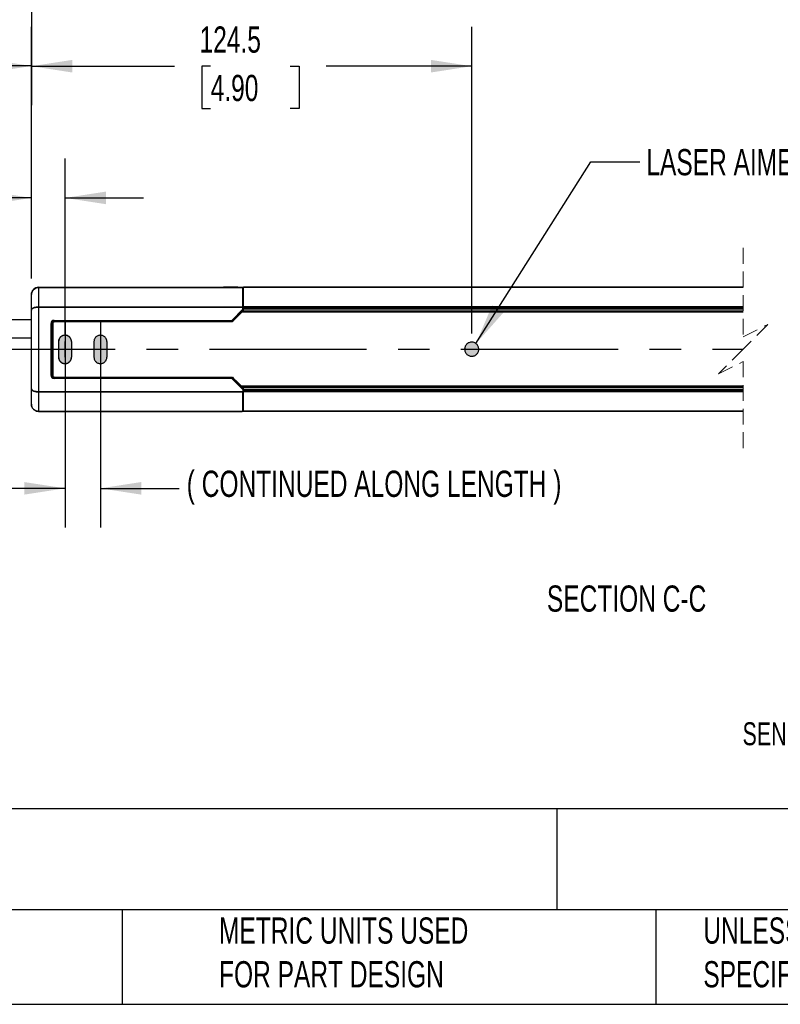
# Model space of a CAD drawing. Header units: millimetres. Extents: x 22 to 1078, y 22 to 733.
# Tile 3 of 9: x 393 to 608, y 22 to 301. Entities that reach past the tile are written whole.
import ezdxf

# ---------------------------------------------------------------- set-up
doc = ezdxf.new("R2010")
doc.units = ezdxf.units.MM
doc.header["$LTSCALE"] = 3.5
doc.header["$PDSIZE"] = -1
doc.linetypes.add('CENTERX2', pattern=[20.32, 12.7, -2.54, 2.54, -2.54])
doc.linetypes.add('HIDDEN', pattern=[1.905, 1.27, -0.635])
doc.layers.add('CENTER', color=40, linetype='CENTERX2')
doc.layers.add('DIMENSIONS', color=140, linetype='Continuous', lineweight=25)
doc.layers.add('TEXT', color=140, linetype='Continuous', lineweight=25)
doc.styles.add('SLDTEXTSTYLE0', font='TXT', dxfattribs={"width": 0.7})
doc.dimstyles.new('SLDDIMSTYLE0', dxfattribs={"dimtxt": 7.553027, "dimasz": 11.557, "dimexe": 0, "dimexo": 0.0625, "dimgap": 1.888257, "dimtad": 0, "dimtih": 1, "dimtoh": 1, "dimrnd": 1e-09, "dimzin": 12, "dimdsep": 46, "dimtxsty": 'SLDTEXTSTYLE0', "dimsah": 1, "dimcen": 0.09, "dimadec": 0, "dimazin": 3, "dimtfac": 1, "dimtofl": 0, "dimtmove": 0, "dimatfit": 3, "dimfxl": 0, "dimfrac": 2, "dimtolj": 1, "dimtzin": 12, "dimarcsym": 0})
doc.dimstyles.new('SLDDIMSTYLE1', dxfattribs={"dimtxt": 7.553027, "dimasz": 11.557, "dimexe": 0, "dimexo": 0.0625, "dimgap": 1.888257, "dimtad": 0, "dimtih": 1, "dimtoh": 1, "dimrnd": 1e-09, "dimzin": 4, "dimdsep": 46, "dimtxsty": 'SLDTEXTSTYLE0', "dimsah": 1, "dimcen": 0.09, "dimadec": 0, "dimazin": 1, "dimtfac": 1, "dimtmove": 0, "dimatfit": 0, "dimfxl": 0, "dimfrac": 2, "dimtolj": 1, "dimtzin": 12, "dimarcsym": 0})
doc.dimstyles.new('SLDDIMSTYLE2', dxfattribs={"dimtxt": 0.18, "dimasz": 11.557, "dimexe": 0, "dimexo": 0.0625, "dimgap": 0, "dimtad": 0, "dimtih": 1, "dimtoh": 1, "dimdec": 0, "dimrnd": 1e-09, "dimzin": 0, "dimdsep": 46, "dimtxsty": 'Standard', "dimsah": 1, "dimcen": 0.09, "dimadec": 0, "dimazin": 0, "dimtfac": 11.557, "dimtdec": 0, "dimtofl": 0, "dimtmove": 0, "dimatfit": 3, "dimfxl": 0, "dimfrac": 2, "dimtolj": 1, "dimtzin": 0, "dimarcsym": 0})
doc.dimstyles.new('SLDDIMSTYLE3', dxfattribs={"dimtxt": 7.553027, "dimasz": 11.557, "dimexe": 0, "dimexo": 0.0625, "dimgap": 1.888257, "dimtad": 0, "dimtih": 1, "dimtoh": 1, "dimrnd": 1e-09, "dimzin": 12, "dimdsep": 46, "dimtxsty": 'SLDTEXTSTYLE0', "dimsah": 1, "dimcen": 0.09, "dimadec": 0, "dimazin": 3, "dimtfac": 1, "dimtmove": 0, "dimatfit": 0, "dimfxl": 0, "dimfrac": 2, "dimtolj": 1, "dimtzin": 12, "dimarcsym": 0})

# ---------------------------------------------------------------- blocks, each defined once
blk = doc.blocks.new('_D_4')
at = {"layer": 'DIMENSIONS'}
for p, q in [((396.63, 337.63), (396.63, 276.36)), ((281.24, 324.94), (281.24, 276.36)), ((357.29, 292.41), (354.82, 287.47)), ((362.23, 282.53), (357.29, 292.41)), ((281.24, 287.47), (305.5, 287.47)), ((354.82, 287.47), (340.3, 287.47)), ((364.7, 287.47), (362.23, 282.53)), ((396.63, 287.47), (364.7, 287.47))]:
    blk.add_line(p, q, dxfattribs=at)
for points in [[(281.24, 287.47), (292.8, 285.69), (292.8, 289.25)], [(396.63, 287.47), (385.08, 289.25), (385.08, 285.69)]]:
    blk.add_solid(points, dxfattribs=at)
at = {"layer": 'DIMENSIONS', "char_height": 7.408, "attachment_point": 1, "style": 'SLDTEXTSTYLE0'}
for s, insert in [('229.0', (308.54, 297.02)), ('[9.00]', (307.19, 285.01))]:
    blk.add_mtext(s, dxfattribs=dict(at, insert=insert))
blk = doc.blocks.new('SW_BROKEN_VIEW_1')
at = {"color": 0, "linetype": 'CENTERX2'}
for p, q in [((0, 0), (0, -15.93)), ((10, 0.04), (10, -15.97)), ((-30.28, -7.89), (191.76, -7.89)), ((-1.82, -5.76), (-1.82, -10.15)), ((-0.03, -5.76), (-0.03, -10.15)), ((0, -5.76), (0, -10.15)), ((1.82, -5.76), (1.82, -10.15)), ((10, -5.76), (10, -10.15))]:
    blk.add_line(p, q, dxfattribs=at)
at = {"color": 0}
for p, q in [((-1.82, -5.38), (-1.85, -5.57)), ((-1.77, -5.2), (-1.82, -5.38)), ((-1.7, -5.02), (-1.77, -5.2)), ((-1.61, -4.85), (-1.7, -5.02)), ((-1.51, -4.69), (-1.61, -4.85)), ((-1.39, -4.54), (-1.51, -4.69)), ((-1.25, -4.41), (-1.39, -4.54)), ((-1.1, -4.29), (-1.25, -4.41)), ((-0.94, -4.18), (-1.1, -4.29)), ((-0.77, -4.1), (-0.94, -4.18)), ((-0.6, -4.03), (-0.77, -4.1)), ((-0.41, -3.98), (-0.6, -4.03)), ((-0.22, -3.95), (-0.41, -3.98)), ((-0.03, -3.94), (-0.22, -3.95)), ((0.16, -3.95), (-0.03, -3.94)), ((0.35, -3.98), (0.16, -3.95)), ((0.53, -4.03), (0.35, -3.98)), ((0.71, -4.1), (0.53, -4.03)), ((0.88, -4.18), (0.71, -4.1)), ((1.04, -4.29), (0.88, -4.18)), ((1.19, -4.41), (1.04, -4.29)), ((1.32, -4.54), (1.19, -4.41)), ((1.44, -4.69), (1.32, -4.54)), ((1.55, -4.85), (1.44, -4.69)), ((1.63, -5.02), (1.55, -4.85)), ((1.7, -5.2), (1.63, -5.02)), ((1.75, -5.38), (1.7, -5.2)), ((1.78, -5.57), (1.75, -5.38)), ((8.22, -5.38), (8.19, -5.57)), ((8.27, -5.2), (8.22, -5.38)), ((8.33, -5.02), (8.27, -5.2)), ((8.42, -4.85), (8.33, -5.02)), ((8.53, -4.69), (8.42, -4.85)), ((8.65, -4.54), (8.53, -4.69)), ((8.78, -4.41), (8.65, -4.54)), ((8.93, -4.29), (8.78, -4.41)), ((9.09, -4.18), (8.93, -4.29)), ((9.26, -4.1), (9.09, -4.18)), ((9.44, -4.03), (9.26, -4.1)), ((9.62, -3.98), (9.44, -4.03)), ((9.81, -3.95), (9.62, -3.98)), ((10, -3.94), (9.81, -3.95)), ((10.19, -3.95), (10, -3.94)), ((10.38, -3.98), (10.19, -3.95)), ((10.56, -4.03), (10.38, -3.98)), ((10.74, -4.1), (10.56, -4.03)), ((10.91, -4.18), (10.74, -4.1)), ((11.07, -4.29), (10.91, -4.18)), ((11.22, -4.41), (11.07, -4.29)), ((11.35, -4.54), (11.22, -4.41)), ((11.47, -4.69), (11.35, -4.54)), ((11.58, -4.85), (11.47, -4.69)), ((11.67, -5.02), (11.58, -4.85)), ((11.73, -5.2), (11.67, -5.02)), ((11.78, -5.38), (11.73, -5.2)), ((11.81, -5.57), (11.78, -5.38)), ((-1.85, -5.57), (-1.86, -5.76)), ((-1.86, -5.76), (-1.86, -10.15)), ((1.79, -5.76), (1.78, -5.57)), ((1.79, -5.76), (1.79, -10.15)), ((8.19, -5.57), (8.18, -5.76)), ((8.18, -5.76), (8.18, -10.15)), ((11.82, -5.76), (11.81, -5.57)), ((11.82, -5.76), (11.82, -10.15)), ((113.01, -7.64), (113, -7.85)), ((113, -7.85), (113.01, -8.06)), ((113.05, -7.44), (113.01, -7.64)), ((113.01, -8.06), (113.04, -8.27)), ((113.04, -8.27), (113.09, -8.47)), ((113.11, -7.24), (113.05, -7.44)), ((113.19, -7.04), (113.11, -7.24)), ((113.29, -6.86), (113.19, -7.04)), ((113.4, -6.68), (113.29, -6.86)), ((113.54, -6.52), (113.4, -6.68)), ((113.69, -6.38), (113.54, -6.52)), ((113.85, -6.25), (113.69, -6.38)), ((114.03, -6.14), (113.85, -6.25)), ((114.22, -6.05), (114.03, -6.14)), ((114.42, -5.98), (114.22, -6.05)), ((114.62, -5.92), (114.42, -5.98)), ((114.83, -5.9), (114.62, -5.92)), ((115.03, -5.89), (114.83, -5.9)), ((115.24, -5.9), (115.03, -5.89)), ((115.45, -5.94), (115.24, -5.9)), ((115.65, -6), (115.45, -5.94)), ((115.85, -6.08), (115.65, -6)), ((116.03, -6.17), (115.85, -6.08)), ((116.2, -6.29), (116.03, -6.17)), ((116.36, -6.43), (116.2, -6.29)), ((116.51, -6.58), (116.36, -6.43)), ((116.64, -6.74), (116.51, -6.58)), ((116.75, -6.92), (116.64, -6.74)), ((116.84, -7.11), (116.75, -6.92)), ((116.91, -7.3), (116.84, -7.11)), ((116.89, -8.54), (116.95, -8.34)), ((116.96, -7.51), (116.91, -7.3)), ((116.95, -8.34), (116.99, -8.13)), ((116.99, -7.71), (116.96, -7.51)), ((117, -7.92), (116.99, -7.71)), ((116.99, -8.13), (117, -7.92)), ((-1.86, -10.15), (-1.85, -10.34)), ((-1.85, -10.34), (-1.82, -10.53)), ((-1.82, -10.53), (-1.77, -10.71)), ((-1.77, -10.71), (-1.7, -10.89)), ((-1.7, -10.89), (-1.61, -11.06)), ((-1.61, -11.06), (-1.51, -11.22)), ((1.44, -11.22), (1.55, -11.06)), ((1.55, -11.06), (1.63, -10.89)), ((1.63, -10.89), (1.7, -10.71)), ((1.7, -10.71), (1.75, -10.53)), ((1.75, -10.53), (1.78, -10.34)), ((1.78, -10.34), (1.79, -10.15)), ((8.18, -10.15), (8.19, -10.34)), ((8.19, -10.34), (8.22, -10.53)), ((8.22, -10.53), (8.27, -10.71)), ((8.27, -10.71), (8.33, -10.89)), ((8.33, -10.89), (8.42, -11.06)), ((8.42, -11.06), (8.53, -11.22)), ((11.47, -11.22), (11.58, -11.06)), ((11.58, -11.06), (11.67, -10.89)), ((11.67, -10.89), (11.73, -10.71)), ((11.73, -10.71), (11.78, -10.53)), ((11.78, -10.53), (11.81, -10.34)), ((11.81, -10.34), (11.82, -10.15)), ((113.09, -8.47), (113.16, -8.67)), ((113.16, -8.67), (113.25, -8.86)), ((113.25, -8.86), (113.36, -9.03)), ((113.36, -9.03), (113.49, -9.2)), ((113.49, -9.2), (113.64, -9.35)), ((113.64, -9.35), (113.8, -9.49)), ((113.8, -9.49), (113.97, -9.6)), ((113.97, -9.6), (114.15, -9.7)), ((114.15, -9.7), (114.35, -9.78)), ((114.35, -9.78), (114.55, -9.84)), ((114.55, -9.84), (114.76, -9.87)), ((114.76, -9.87), (114.97, -9.89)), ((114.97, -9.89), (115.17, -9.88)), ((115.17, -9.88), (115.38, -9.85)), ((115.38, -9.85), (115.58, -9.8)), ((115.58, -9.8), (115.78, -9.73)), ((115.78, -9.73), (115.97, -9.64)), ((115.97, -9.64), (116.15, -9.53)), ((116.15, -9.53), (116.31, -9.4)), ((116.31, -9.4), (116.46, -9.25)), ((116.46, -9.25), (116.6, -9.09)), ((116.6, -9.09), (116.71, -8.92)), ((116.71, -8.92), (116.81, -8.73)), ((116.81, -8.73), (116.89, -8.54)), ((-1.51, -11.22), (-1.39, -11.37)), ((-1.39, -11.37), (-1.25, -11.51)), ((-1.25, -11.51), (-1.1, -11.63)), ((-1.1, -11.63), (-0.94, -11.73)), ((-0.94, -11.73), (-0.77, -11.82)), ((-0.77, -11.82), (-0.6, -11.88)), ((-0.6, -11.88), (-0.41, -11.93)), ((-0.41, -11.93), (-0.22, -11.96)), ((-0.22, -11.96), (-0.03, -11.97)), ((-0.03, -11.97), (0.16, -11.96)), ((0.16, -11.96), (0.35, -11.93)), ((0.35, -11.93), (0.53, -11.88)), ((0.53, -11.88), (0.71, -11.82)), ((0.71, -11.82), (0.88, -11.73)), ((0.88, -11.73), (1.04, -11.63)), ((1.04, -11.63), (1.19, -11.51)), ((1.19, -11.51), (1.32, -11.37)), ((1.32, -11.37), (1.44, -11.22)), ((8.53, -11.22), (8.65, -11.37)), ((8.65, -11.37), (8.78, -11.51)), ((8.78, -11.51), (8.93, -11.63)), ((8.93, -11.63), (9.09, -11.73)), ((9.09, -11.73), (9.26, -11.82)), ((9.26, -11.82), (9.44, -11.88)), ((9.44, -11.88), (9.62, -11.93)), ((9.62, -11.93), (9.81, -11.96)), ((9.81, -11.96), (10, -11.97)), ((10, -11.97), (10.19, -11.96)), ((10.19, -11.96), (10.38, -11.93)), ((10.38, -11.93), (10.56, -11.88)), ((10.56, -11.88), (10.74, -11.82)), ((10.74, -11.82), (10.91, -11.73)), ((10.91, -11.73), (11.07, -11.63)), ((11.07, -11.63), (11.22, -11.51)), ((11.22, -11.51), (11.35, -11.37)), ((11.35, -11.37), (11.47, -11.22))]:
    blk.add_line(p, q, dxfattribs=at)
for points, knots in [([(1.82, -5.76), (1.81, -5.57), (1.78, -5.38), (1.73, -5.2), (1.67, -5.02), (1.58, -4.85), (1.47, -4.69), (1.35, -4.54), (1.22, -4.41), (1.07, -4.29), (0.91, -4.18), (0.74, -4.1), (0.56, -4.03), (0.38, -3.98), (0.19, -3.95), (0, -3.94), (-0.19, -3.95), (-0.38, -3.98), (-0.56, -4.03), (-0.74, -4.1), (-0.91, -4.18), (-1.07, -4.29), (-1.22, -4.41), (-1.35, -4.54), (-1.47, -4.69), (-1.58, -4.85), (-1.67, -5.02), (-1.73, -5.2), (-1.78, -5.38), (-1.81, -5.57), (-1.82, -5.76), (-1.82, -5.7), (-1.82, -5.76)], [0, 0, 0, 0, 0.033333, 0.066666, 0.1, 0.133332, 0.166667, 0.2, 0.233333, 0.266665, 0.3, 0.333332, 0.366667, 0.399999, 0.433331, 0.466667, 0.500002, 0.533332, 0.566668, 0.6, 0.633332, 0.666668, 0.699999, 0.733334, 0.766666, 0.799999, 0.833333, 0.866667, 0.9, 0.933333, 0.966667, 1, 1, 1, 1]), ([(-1.82, -10.15), (-1.81, -10.34), (-1.78, -10.53), (-1.73, -10.71), (-1.67, -10.89), (-1.58, -11.06), (-1.47, -11.22), (-1.35, -11.37), (-1.22, -11.51), (-1.07, -11.63), (-0.91, -11.73), (-0.74, -11.82), (-0.56, -11.88), (-0.38, -11.93), (-0.19, -11.96), (0, -11.97), (0.19, -11.96), (0.38, -11.93), (0.56, -11.88), (0.74, -11.82), (0.91, -11.73), (1.07, -11.63), (1.22, -11.51), (1.35, -11.37), (1.47, -11.22), (1.58, -11.06), (1.67, -10.89), (1.73, -10.71), (1.78, -10.53), (1.81, -10.34), (1.82, -10.15), (1.82, -10.21), (1.82, -10.15)], [0, 0, 0, 0, 0.033334, 0.066668, 0.100001, 0.133334, 0.166668, 0.200001, 0.233334, 0.266666, 0.300001, 0.333332, 0.366668, 0.4, 0.433332, 0.466668, 0.499998, 0.533333, 0.566668, 0.6, 0.633333, 0.666668, 0.699999, 0.733334, 0.766667, 0.8, 0.833333, 0.866667, 0.9, 0.933333, 0.966667, 1, 1, 1, 1])]:
    blk.add_open_spline(points, degree=3, knots=knots, dxfattribs=at)
blk = doc.blocks.new('_D_7')
at = {"layer": 'DIMENSIONS'}
for p, q in [((396.63, 227.37), (396.63, 261.29)), ((406.13, 211.8), (406.13, 261.29)), ((346.46, 257.25), (343.92, 257.25)), ((343.92, 257.25), (343.92, 245.24)), ((368.9, 257.25), (371.44, 257.25)), ((371.44, 257.25), (371.44, 245.24)), ((396.63, 250.18), (375.67, 250.18)), ((406.13, 250.18), (428.36, 250.18)), ((343.92, 245.24), (346.46, 245.24)), ((371.44, 245.24), (368.9, 245.24))]:
    blk.add_line(p, q, dxfattribs=at)
for points in [[(396.63, 250.18), (385.08, 251.96), (385.08, 248.4)], [(406.13, 250.18), (417.69, 248.4), (417.69, 251.96)]]:
    blk.add_solid(points, dxfattribs=at)
at = {"layer": 'DIMENSIONS', "char_height": 7.408, "attachment_point": 1, "style": 'SLDTEXTSTYLE0'}
for s, insert in [('9.5', (349.6, 268.49)), ('0.37', (346.46, 254.79)), ('TYP.', (346.82, 241.1))]:
    blk.add_mtext(s, dxfattribs=dict(at, insert=insert))
blk = doc.blocks.new('_D_8')
at = {"layer": 'DIMENSIONS'}
for p, q in [((406.13, 202.91), (406.13, 156.97)), ((416.13, 202.91), (416.13, 156.97)), ((346.46, 175.15), (343.92, 175.15)), ((343.92, 175.15), (343.92, 163.14)), ((368.9, 175.15), (371.44, 175.15)), ((371.44, 175.15), (371.44, 163.14)), ((406.13, 168.08), (375.67, 168.08)), ((416.13, 168.08), (438.36, 168.08)), ((343.92, 163.14), (346.46, 163.14)), ((371.44, 163.14), (368.9, 163.14))]:
    blk.add_line(p, q, dxfattribs=at)
for points in [[(406.13, 168.08), (394.58, 169.86), (394.58, 166.3)], [(416.13, 168.08), (427.69, 166.3), (427.69, 169.86)]]:
    blk.add_solid(points, dxfattribs=at)
at = {"layer": 'DIMENSIONS', "char_height": 7.408, "attachment_point": 1, "style": 'SLDTEXTSTYLE0'}
for s, insert in [('10.0', (346.46, 186.39)), ('0.39', (346.46, 172.69)), ('TYP.', (346.82, 159))]:
    blk.add_mtext(s, dxfattribs=dict(at, insert=insert))
blk = doc.blocks.new('_D_9')
at = {"layer": 'DIMENSIONS'}
for p, q in [((396.63, 227.37), (396.63, 298.52)), ((521.13, 211.87), (521.13, 298.52)), ((396.63, 287.41), (437.07, 287.41)), ((447.31, 287.41), (444.77, 287.41)), ((444.77, 287.41), (444.77, 275.41)), ((469.75, 287.41), (472.29, 287.41)), ((472.29, 287.41), (472.29, 275.41)), ((521.13, 287.41), (479.99, 287.41)), ((444.77, 275.41), (447.31, 275.41)), ((472.29, 275.41), (469.75, 275.41))]:
    blk.add_line(p, q, dxfattribs=at)
for points in [[(396.63, 287.41), (408.19, 285.63), (408.19, 289.19)], [(521.13, 287.41), (509.58, 289.19), (509.58, 285.63)]]:
    blk.add_solid(points, dxfattribs=at)
at = {"layer": 'DIMENSIONS', "char_height": 7.408, "attachment_point": 1, "style": 'SLDTEXTSTYLE0'}
for s, insert in [('124.5', (444.17, 298.65)), ('4.90', (447.31, 284.96))]:
    blk.add_mtext(s, dxfattribs=dict(at, insert=insert))

msp = doc.modelspace()

# ---------------------------------------------------------------- hatches: boundary and pattern name
at = {"linetype": 'Continuous'}
h = msp.add_hatch(color=7, dxfattribs=at)
h.paths.add_polyline_path([(523.123, 207.208), (523.131, 207.314), (523.134, 207.42), (523.131, 207.527), (523.123, 207.633), (523.109, 207.738), (523.089, 207.843), (523.064, 207.946), (523.033, 208.048), (522.997, 208.149), (522.955, 208.247), (522.909, 208.342), (522.857, 208.436), (522.801, 208.526), (522.74, 208.613), (522.674, 208.697), (522.604, 208.777), (522.529, 208.853), (522.451, 208.925), (522.369, 208.993), (522.284, 209.057), (522.195, 209.116), (522.103, 209.17), (522.009, 209.219), (521.912, 209.263), (521.813, 209.302), (521.712, 209.335), (521.609, 209.363), (521.505, 209.386), (521.4, 209.403), (521.294, 209.414), (521.187, 209.42), (521.081, 209.42), (520.975, 209.414), (520.869, 209.403), (520.764, 209.386), (520.66, 209.363), (520.557, 209.335), (520.456, 209.302), (520.357, 209.263), (520.26, 209.219), (520.165, 209.17), (520.073, 209.116), (519.985, 209.057), (519.899, 208.993), (519.817, 208.925), (519.739, 208.853), (519.665, 208.777), (519.595, 208.697), (519.529, 208.613), (519.468, 208.526), (519.411, 208.436), (519.36, 208.342), (519.313, 208.247), (519.272, 208.149), (519.235, 208.048), (519.205, 207.946), (519.179, 207.843), (519.16, 207.738), (519.146, 207.633), (519.137, 207.527), (519.134, 207.42), (519.137, 207.314), (519.146, 207.208), (519.16, 207.102), (519.179, 206.998), (519.205, 206.894), (519.235, 206.792), (519.272, 206.692), (519.313, 206.594), (519.36, 206.498), (519.411, 206.405), (519.468, 206.315), (519.529, 206.228), (519.595, 206.144), (519.665, 206.064), (519.739, 205.987), (519.817, 205.915), (519.899, 205.847), (519.985, 205.784), (520.073, 205.725), (520.165, 205.671), (520.26, 205.622), (520.357, 205.578), (520.456, 205.539), (520.557, 205.505), (520.66, 205.477), (520.764, 205.455), (520.869, 205.438), (520.975, 205.427), (521.081, 205.421), (521.187, 205.421), (521.294, 205.427), (521.4, 205.438), (521.505, 205.455), (521.609, 205.477), (521.712, 205.505), (521.813, 205.539), (521.912, 205.578), (522.009, 205.622), (522.103, 205.671), (522.195, 205.725), (522.284, 205.784), (522.369, 205.847), (522.451, 205.915), (522.529, 205.987), (522.604, 206.064), (522.674, 206.144), (522.74, 206.228), (522.801, 206.315), (522.857, 206.405), (522.909, 206.498), (522.955, 206.594), (522.997, 206.692), (523.033, 206.792), (523.064, 206.894), (523.089, 206.998), (523.109, 207.102)], flags=0)
h.paths.add_polyline_path([(417.955, 205.071), (417.957, 205.157), (417.957, 209.547), (417.955, 209.634), (417.949, 209.72), (417.939, 209.807), (417.924, 209.892), (417.906, 209.977), (417.883, 210.061), (417.857, 210.143), (417.827, 210.225), (417.792, 210.304), (417.754, 210.382), (417.713, 210.459), (417.668, 210.533), (417.619, 210.605), (417.567, 210.674), (417.512, 210.741), (417.454, 210.805), (417.392, 210.866), (417.328, 210.925), (417.261, 210.98), (417.192, 211.032), (417.12, 211.081), (417.046, 211.126), (416.97, 211.167), (416.891, 211.205), (416.812, 211.239), (416.73, 211.27), (416.648, 211.296), (416.564, 211.319), (416.479, 211.337), (416.394, 211.352), (416.307, 211.362), (416.221, 211.368), (416.134, 211.37), (416.047, 211.368), (415.961, 211.362), (415.875, 211.352), (415.789, 211.337), (415.704, 211.319), (415.621, 211.296), (415.538, 211.27), (415.457, 211.239), (415.377, 211.205), (415.299, 211.167), (415.223, 211.126), (415.149, 211.081), (415.077, 211.032), (415.007, 210.98), (414.94, 210.925), (414.876, 210.866), (414.815, 210.805), (414.757, 210.741), (414.701, 210.674), (414.649, 210.605), (414.601, 210.533), (414.556, 210.459), (414.514, 210.382), (414.476, 210.304), (414.442, 210.225), (414.412, 210.143), (414.385, 210.061), (414.363, 209.977), (414.344, 209.892), (414.33, 209.807), (414.32, 209.72), (414.313, 209.634), (414.311, 209.547), (414.311, 205.157), (414.313, 205.071), (414.32, 204.984), (414.33, 204.898), (414.344, 204.812), (414.363, 204.728), (414.385, 204.644), (414.412, 204.561), (414.442, 204.48), (414.476, 204.4), (414.514, 204.322), (414.556, 204.246), (414.601, 204.172), (414.649, 204.1), (414.701, 204.031), (414.757, 203.964), (414.815, 203.9), (414.876, 203.838), (414.94, 203.78), (415.007, 203.725), (415.077, 203.673), (415.149, 203.624), (415.223, 203.579), (415.299, 203.537), (415.377, 203.499), (415.457, 203.465), (415.538, 203.435), (415.621, 203.408), (415.704, 203.386), (415.789, 203.368), (415.875, 203.353), (415.961, 203.343), (416.047, 203.337), (416.134, 203.335), (416.221, 203.337), (416.307, 203.343), (416.394, 203.353), (416.479, 203.368), (416.564, 203.386), (416.648, 203.408), (416.73, 203.435), (416.812, 203.465), (416.891, 203.499), (416.97, 203.537), (417.046, 203.579), (417.12, 203.624), (417.192, 203.673), (417.261, 203.725), (417.328, 203.78), (417.392, 203.838), (417.454, 203.9), (417.512, 203.964), (417.567, 204.031), (417.619, 204.1), (417.668, 204.172), (417.713, 204.246), (417.754, 204.322), (417.792, 204.4), (417.827, 204.48), (417.857, 204.561), (417.883, 204.644), (417.906, 204.728), (417.924, 204.812), (417.939, 204.898), (417.949, 204.984)], flags=0)
h.paths.add_polyline_path([(407.955, 205.071), (407.957, 205.157), (407.957, 209.547), (407.955, 209.634), (407.949, 209.72), (407.939, 209.807), (407.924, 209.892), (407.906, 209.977), (407.883, 210.061), (407.857, 210.143), (407.827, 210.225), (407.792, 210.304), (407.754, 210.382), (407.713, 210.459), (407.668, 210.533), (407.619, 210.605), (407.567, 210.674), (407.512, 210.741), (407.454, 210.805), (407.392, 210.866), (407.328, 210.925), (407.261, 210.98), (407.192, 211.032), (407.12, 211.081), (407.046, 211.126), (406.97, 211.167), (406.891, 211.205), (406.812, 211.239), (406.73, 211.27), (406.648, 211.296), (406.564, 211.319), (406.479, 211.337), (406.394, 211.352), (406.307, 211.362), (406.221, 211.368), (406.134, 211.37), (406.047, 211.368), (405.961, 211.362), (405.875, 211.352), (405.789, 211.337), (405.704, 211.319), (405.621, 211.296), (405.538, 211.27), (405.457, 211.239), (405.377, 211.205), (405.299, 211.167), (405.223, 211.126), (405.149, 211.081), (405.077, 211.032), (405.007, 210.98), (404.94, 210.925), (404.876, 210.866), (404.815, 210.805), (404.757, 210.741), (404.701, 210.674), (404.649, 210.605), (404.601, 210.533), (404.556, 210.459), (404.514, 210.382), (404.476, 210.304), (404.442, 210.225), (404.412, 210.143), (404.385, 210.061), (404.363, 209.977), (404.344, 209.892), (404.33, 209.807), (404.32, 209.72), (404.313, 209.634), (404.311, 209.547), (404.311, 205.157), (404.313, 205.071), (404.32, 204.984), (404.33, 204.898), (404.344, 204.812), (404.363, 204.728), (404.385, 204.644), (404.412, 204.561), (404.442, 204.48), (404.476, 204.4), (404.514, 204.322), (404.556, 204.246), (404.601, 204.172), (404.649, 204.1), (404.701, 204.031), (404.757, 203.964), (404.815, 203.9), (404.876, 203.838), (404.94, 203.78), (405.007, 203.725), (405.077, 203.673), (405.149, 203.624), (405.223, 203.579), (405.299, 203.537), (405.377, 203.499), (405.457, 203.465), (405.538, 203.435), (405.621, 203.408), (405.704, 203.386), (405.789, 203.368), (405.875, 203.353), (405.961, 203.343), (406.047, 203.337), (406.134, 203.335), (406.221, 203.337), (406.307, 203.343), (406.394, 203.353), (406.479, 203.368), (406.564, 203.386), (406.648, 203.408), (406.73, 203.435), (406.812, 203.465), (406.891, 203.499), (406.97, 203.537), (407.046, 203.579), (407.12, 203.624), (407.192, 203.673), (407.261, 203.725), (407.328, 203.78), (407.392, 203.838), (407.454, 203.9), (407.512, 203.964), (407.567, 204.031), (407.619, 204.1), (407.668, 204.172), (407.713, 204.246), (407.754, 204.322), (407.792, 204.4), (407.827, 204.48), (407.857, 204.561), (407.883, 204.644), (407.906, 204.728), (407.924, 204.812), (407.939, 204.898), (407.949, 204.984)], flags=0)

# ---------------------------------------------------------------- linework, layer by layer
at = {"color": 7, "linetype": 'HIDDEN', "lineweight": 18}
for p, q in [((597.898, 236.033), (597.898, 210.92)), ((597.898, 210.92), (604.898, 214.42)), ((604.898, 214.42), (597.898, 207.42)), ((597.898, 207.42), (590.898, 200.42)), ((590.898, 200.42), (597.898, 203.92)), ((597.898, 203.92), (597.898, 178.808))]:
    msp.add_line(p, q, dxfattribs=at)
for p, q in [((396.634, 222.92), (396.634, 222.843)), ((396.634, 218.479), (396.634, 222.843)), ((398.634, 224.92), (450.555, 224.92)), ((398.634, 224.843), (398.634, 224.92)), ((398.634, 224.843), (454.795, 224.843)), ((398.634, 224.84), (398.634, 224.843)), ((398.634, 224.84), (398.634, 219.417)), ((456.229, 224.84), (398.634, 224.84)), ((450.555, 224.92), (450.913, 224.92)), ((450.555, 224.843), (450.555, 224.92)), ((454.964, 224.92), (450.913, 224.92)), ((450.913, 224.92), (450.913, 224.843)), ((454.89, 224.842), (454.795, 224.843)), ((454.89, 224.842), (456.134, 224.842)), ((454.963, 224.842), (454.964, 224.92)), ((454.964, 224.92), (456.634, 224.92)), ((456.229, 224.84), (456.134, 224.842)), ((456.384, 220.362), (456.384, 224.803)), ((456.634, 224.42), (456.384, 224.42)), ((456.634, 223.545), (456.384, 223.545)), ((456.634, 224.92), (597.898, 224.92)), ((456.634, 224.917), (456.634, 224.92)), ((597.898, 224.917), (456.634, 224.917)), ((456.634, 219.444), (456.634, 224.917)), ((456.366, 219.417), (456.384, 220.362)), ((456.384, 221.668), (456.634, 221.668)), ((456.384, 220.362), (456.384, 218.642)), ((396.634, 196.207), (396.634, 218.479)), ((398.634, 219.238), (398.634, 219.417)), ((398.634, 219.417), (456.366, 219.417)), ((398.634, 219.238), (398.634, 195.448)), ((456.365, 219.238), (398.634, 219.238)), ((453.267, 215.546), (456.365, 218.693)), ((456.368, 218.345), (453.443, 215.373)), ((456.384, 218.132), (454.701, 216.421)), ((597.898, 217.92), (456.176, 217.92)), ((456.212, 217.957), (456.634, 217.957)), ((456.365, 218.693), (456.365, 219.238)), ((456.368, 218.345), (456.384, 218.132)), ((456.384, 218.642), (456.384, 218.132)), ((456.384, 218.6), (456.634, 218.6)), ((456.384, 218.419), (456.634, 218.419)), ((456.634, 218.2), (456.384, 218.2)), ((456.384, 218.182), (456.634, 218.182)), ((456.634, 219.444), (597.898, 219.444)), ((456.634, 219.266), (456.634, 219.444)), ((597.898, 219.266), (456.634, 219.266)), ((456.634, 218.969), (456.634, 219.266)), ((456.634, 218.969), (597.898, 218.969)), ((456.634, 218.725), (456.634, 218.969)), ((597.898, 218.725), (456.634, 218.725)), ((456.634, 218.127), (456.634, 218.725)), ((456.634, 218.127), (597.898, 218.127)), ((456.634, 218.12), (456.634, 218.127)), ((597.898, 218.12), (456.634, 218.12)), ((456.634, 218.12), (456.634, 218.047)), ((456.634, 217.92), (456.634, 218.047)), ((396.634, 215.67), (367.919, 215.67)), ((402.182, 199.974), (402.182, 214.712)), ((402.428, 214.712), (402.182, 214.712)), ((402.428, 214.712), (402.428, 199.974)), ((402.634, 214.712), (402.428, 214.712)), ((402.634, 214.712), (402.634, 199.974)), ((403.016, 215.546), (453.267, 215.546)), ((403.016, 215.3), (403.016, 215.546)), ((453.267, 215.3), (403.016, 215.3)), ((403.016, 215.093), (403.016, 215.3)), ((453.333, 215.133), (403.016, 215.093)), ((453.267, 215.3), (453.267, 215.546)), ((453.333, 215.133), (453.267, 215.3)), ((453.443, 215.373), (453.508, 215.207)), ((453.812, 215.516), (453.508, 215.207)), ((454.701, 216.421), (453.812, 215.516)), ((367.919, 210.67), (396.634, 210.67)), ((402.428, 199.974), (402.182, 199.974)), ((402.634, 199.974), (402.428, 199.974)), ((403.016, 199.592), (403.016, 199.386)), ((403.016, 199.592), (453.333, 199.553)), ((403.016, 199.386), (403.016, 199.14)), ((403.016, 199.386), (453.267, 199.386)), ((453.267, 199.14), (403.016, 199.14)), ((453.267, 199.386), (453.333, 199.553)), ((453.267, 199.14), (453.267, 199.386)), ((456.365, 195.993), (453.267, 199.14)), ((453.508, 199.479), (453.443, 199.313)), ((453.443, 199.313), (456.368, 196.34)), ((453.508, 199.479), (453.812, 199.17)), ((453.812, 199.17), (454.701, 198.265)), ((454.701, 198.265), (456.384, 196.553)), ((396.634, 191.843), (396.634, 196.207)), ((398.634, 195.448), (456.365, 195.448)), ((398.634, 195.269), (398.634, 195.448)), ((456.366, 195.269), (398.634, 195.269)), ((398.634, 195.269), (398.634, 189.845)), ((597.898, 196.92), (456.023, 196.92)), ((456.634, 196.883), (456.06, 196.883)), ((456.634, 196.658), (456.281, 196.658)), ((456.299, 196.64), (456.634, 196.64)), ((456.365, 195.993), (456.365, 195.448)), ((456.384, 194.323), (456.366, 195.269)), ((456.384, 196.553), (456.368, 196.34)), ((456.384, 196.044), (456.384, 196.553)), ((456.384, 196.421), (456.634, 196.421)), ((456.384, 196.24), (456.634, 196.24)), ((456.384, 196.044), (456.384, 194.323)), ((456.634, 196.794), (456.634, 196.92)), ((456.634, 196.794), (456.634, 196.72)), ((456.634, 196.72), (597.898, 196.72)), ((456.634, 196.714), (456.634, 196.72)), ((597.898, 196.714), (456.634, 196.714)), ((456.634, 196.115), (456.634, 196.714)), ((456.634, 196.115), (597.898, 196.115)), ((456.634, 195.872), (456.634, 196.115)), ((597.898, 195.872), (456.634, 195.872)), ((456.634, 195.575), (456.634, 195.872)), ((456.634, 195.575), (597.898, 195.575)), ((456.634, 195.396), (456.634, 195.575)), ((597.898, 195.396), (456.634, 195.396)), ((456.634, 189.923), (456.634, 195.396)), ((456.384, 189.882), (456.384, 194.323)), ((456.384, 193.172), (456.634, 193.172)), ((398.634, 189.843), (398.634, 189.846)), ((398.634, 189.845), (456.229, 189.845)), ((454.795, 189.843), (398.634, 189.843)), ((454.795, 189.843), (454.89, 189.844)), ((456.134, 189.844), (454.89, 189.844)), ((456.134, 189.844), (456.229, 189.846)), ((456.384, 191.295), (456.634, 191.295)), ((456.634, 191.295), (456.384, 191.295)), ((456.634, 190.42), (456.384, 190.42)), ((456.384, 189.92), (456.634, 189.92)), ((456.634, 189.923), (597.898, 189.923)), ((456.634, 189.92), (456.634, 189.923)), ((597.898, 189.92), (456.634, 189.92))]:
    msp.add_line(p, q)
at = {"flags": 128}
for points in [[(453.443, 215.373), (453.435, 215.381), (453.422, 215.394), (453.404, 215.411), (453.382, 215.433), (453.357, 215.458), (453.328, 215.486), (453.298, 215.515), (453.267, 215.546)], [(453.267, 199.14), (453.298, 199.17), (453.328, 199.2), (453.357, 199.228), (453.382, 199.253), (453.404, 199.274), (453.422, 199.292), (453.435, 199.305), (453.443, 199.313)]]:
    msp.add_lwpolyline(points, dxfattribs=at)
for centre, radius, start, end in [((466.86, 219.25), 10.496, 179.09162, 180.06955), ((403.016, 214.712), 0.834, 89.99787, 180.00213), ((403.016, 214.712), 0.588, 89.99762, 180.00256), ((453.264, 215.554), 0.254, 270.70791, 314.66148), ((403.016, 199.974), 0.834, 179.9978, 270.00224), ((403.016, 199.974), 0.588, 179.99747, 270.00231), ((453.264, 199.132), 0.254, 45.33932, 89.2918)]:
    msp.add_arc(centre, radius, start, end)
for points, knots in [([(396.634, 222.843), (396.645, 223.002), (396.666, 223.311), (396.829, 223.739), (397.061, 224.102), (397.43, 224.473), (397.961, 224.78), (398.42, 224.823), (398.634, 224.843)], [0, 0, 0, 0, 0.1518168, 0.2960398, 0.4326658, 0.5616894, 0.7959052, 1, 1, 1, 1]), ([(398.634, 224.84), (398.5, 224.832), (398.235, 224.816), (397.736, 224.652), (397.19, 224.284), (396.822, 223.738), (396.658, 223.24), (396.642, 222.976), (396.634, 222.843)], [0, 0, 0, 0, 0.1286248, 0.254205, 0.5007219, 0.7469389, 0.8720797, 1, 1, 1, 1]), ([(398.634, 224.92), (398.35, 224.885), (397.759, 224.812), (397.1, 224.268), (396.757, 223.735), (396.717, 223.43), (396.707, 223.36)], [0, 0, 0, 0, 0.3153479, 0.6562589, 0.9214876, 1, 1, 1, 1]), ([(456.384, 224.803), (456.381, 224.808), (456.371, 224.821), (456.336, 224.826), (456.289, 224.836), (456.25, 224.838), (456.229, 224.84)], [0, 0, 0, 0, 0.0972049, 0.3021549, 0.6093628, 1, 1, 1, 1]), ([(396.634, 218.479), (396.669, 218.604), (396.751, 218.898), (397.131, 219.117), (397.498, 219.262), (397.849, 219.348), (398.232, 219.406), (398.498, 219.413), (398.634, 219.417)], [0, 0, 0, 0, 0.1592852, 0.3747849, 0.5113759, 0.6638207, 0.8281253, 1, 1, 1, 1]), ([(398.634, 219.238), (398.506, 219.235), (398.25, 219.229), (397.875, 219.186), (397.521, 219.118), (397.16, 219.009), (396.875, 218.861), (396.672, 218.668), (396.646, 218.54), (396.634, 218.479)], [0, 0, 0, 0, 0.1691673, 0.3370735, 0.4974637, 0.6441944, 0.8322165, 0.9194408, 1, 1, 1, 1]), ([(456.365, 218.693), (456.365, 218.649), (456.365, 218.565), (456.366, 218.46), (456.367, 218.388), (456.368, 218.356), (456.368, 218.345)], [0, 0, 0, 0, 0.3801717, 0.7218078, 0.9075902, 1, 1, 1, 1]), ([(403.016, 215.093), (402.962, 215.087), (402.849, 215.073), (402.721, 214.969), (402.647, 214.841), (402.638, 214.754), (402.634, 214.712)], [0, 0, 0, 0, 0.2702704, 0.5624445, 0.7897294, 1, 1, 1, 1]), ([(453.508, 215.207), (453.479, 215.183), (453.427, 215.142), (453.361, 215.136), (453.333, 215.133)], [0, 0, 0, 0, 0.5601177, 1, 1, 1, 1]), ([(402.634, 199.974), (402.641, 199.92), (402.655, 199.807), (402.758, 199.679), (402.887, 199.605), (402.974, 199.596), (403.016, 199.592)], [0, 0, 0, 0, 0.2702638, 0.5623995, 0.7897276, 1, 1, 1, 1]), ([(453.333, 199.553), (453.369, 199.548), (453.435, 199.541), (453.486, 199.498), (453.508, 199.479)], [0, 0, 0, 0, 0.55982461, 1, 1, 1, 1]), ([(396.634, 196.207), (396.646, 196.146), (396.672, 196.018), (396.875, 195.824), (397.16, 195.677), (397.521, 195.568), (397.875, 195.499), (398.25, 195.456), (398.506, 195.451), (398.634, 195.448)], [0, 0, 0, 0, 0.0804568, 0.167606, 0.3558006, 0.5024059, 0.6627443, 0.830676, 1, 1, 1, 1]), ([(398.634, 195.269), (398.498, 195.273), (398.232, 195.28), (397.849, 195.337), (397.498, 195.424), (397.131, 195.569), (396.751, 195.787), (396.669, 196.082), (396.634, 196.207)], [0, 0, 0, 0, 0.1718745, 0.3361788, 0.4886234, 0.6252143, 0.8407135, 1, 1, 1, 1]), ([(456.368, 196.34), (456.368, 196.332), (456.367, 196.307), (456.366, 196.26), (456.365, 196.152), (456.365, 196.061), (456.365, 195.993)], [0, 0, 0, 0, 0.072361, 0.2125122, 0.4138257, 1, 1, 1, 1]), ([(456.365, 195.448), (456.365, 195.431), (456.365, 195.399), (456.365, 195.352), (456.366, 195.309), (456.366, 195.282), (456.366, 195.269)], [0, 0, 0, 0, 0.2768581, 0.5427156, 0.7869982, 1, 1, 1, 1]), ([(396.634, 191.843), (396.645, 191.686), (396.667, 191.371), (396.837, 190.93), (397.089, 190.55), (397.484, 190.177), (398.011, 189.898), (398.446, 189.862), (398.634, 189.846)], [0, 0, 0, 0, 0.1503129, 0.3009625, 0.4470278, 0.5841856, 0.8197224, 1, 1, 1, 1]), ([(398.634, 189.843), (398.42, 189.863), (397.961, 189.906), (397.43, 190.212), (397.061, 190.584), (396.829, 190.947), (396.666, 191.374), (396.645, 191.684), (396.634, 191.843)], [0, 0, 0, 0, 0.2040848, 0.4383075, 0.5673304, 0.7039563, 0.8481807, 1, 1, 1, 1]), ([(456.229, 189.845), (456.25, 189.847), (456.289, 189.849), (456.336, 189.859), (456.371, 189.864), (456.381, 189.878), (456.384, 189.882)], [0, 0, 0, 0, 0.3903129, 0.6973694, 0.9027075, 1, 1, 1, 1])]:
    msp.add_open_spline(points, degree=3, knots=knots)
at = {"layer": 'CENTER'}
msp.add_point((406.134, 207.352), dxfattribs=at)
at = {"layer": 'DIMENSIONS'}
for p in [(406.101, 207.352), (416.134, 207.352)]:
    msp.add_point(p, dxfattribs=at)
at = {"layer": 'TEXT'}
for p, q in [((955.675, 77.441), (22.225, 77.441)), ((545.156, 77.441), (545.156, 48.895)), ((955.675, 48.895), (22.225, 48.895)), ((422.263, 48.895), (422.263, 22.225)), ((573.231, 48.895), (573.231, 22.225)), ((22.225, 22.225), (955.675, 22.225))]:
    msp.add_line(p, q, dxfattribs=at)

# ---------------------------------------------------------------- block references
at = {"color": 7, "linetype": 'Continuous'}
msp.add_blockref('SW_BROKEN_VIEW_1', (406.134, 215.308), dxfattribs=at)

# ---------------------------------------------------------------- texts
at = {"layer": 'DIMENSIONS', "style": 'SLDTEXTSTYLE0'}
for s, insert, char_height, attachment_point in [('LASER AIMER', (570.513, 263.977), 7.40833, 1), ('( CONTINUED ALONG LENGTH )', (440.543, 173.074), 7.40833, 1), ('SECTION C-C', (564.928, 140.619), 7.40833, 2), ('DATASENSING SAFETY LIGHT CURTAIN', (26.333, 73.248), 16.66875, 1)]:
    msp.add_mtext(s, dxfattribs=dict(at, insert=insert, char_height=char_height, attachment_point=attachment_point))
at = {"layer": 'TEXT', "style": 'SLDTEXTSTYLE0'}
for s, insert, char_height, attachment_point in [('SENDER/RECEIVER PAIR, HAND PROTECTION, 24 VDC, 30MM RESOLUTION, 450MM PROTECTED HEIGHT, 0.2-20M OPERATING DISTANCE, ^JSAFETY CATEGORY TYPE 4, IP65 IP67, (2) 5-PIN M12 QUICK-DISCONNECT.', (800.849, 101.943), 6.482292, 2), ('METRIC UNITS USED ^JFOR PART DESIGN', (449.674, 46.774), 7.40833, 1), ('UNLESS OTHERWISE ^JSPECIFIED UNITS ARE:', (586.628, 46.774), 7.40833, 1)]:
    msp.add_mtext(s, dxfattribs=dict(at, insert=insert, char_height=char_height, attachment_point=attachment_point))

# ---------------------------------------------------------------- dimensions: what is measured, and where the dimension line sits
at = {"layer": 'DIMENSIONS'}
for base, p1, p2, text, dimstyle, picture, middle in [((396.635, 287.469), (281.239, 329.385), (396.635, 342.072), '229.0\\P[9.00]', 'SLDDIMSTYLE0', '_D_4', (322.901, 287.469)), ((396.634, 250.181), (406.134, 207.352), (396.634, 222.92), '<>\\PTYP.', 'SLDDIMSTYLE3', '_D_7', (357.681, 250.181)), ((406.134, 168.081), (416.134, 207.352), (406.134, 207.352), '<>\\PTYP.', 'SLDDIMSTYLE1', '_D_8', (357.681, 168.081))]:
    dim = msp.add_linear_dim(base=base, p1=p1, p2=p2, text=text, dimstyle=dimstyle, dxfattribs=at)
    dim.commit()
    dim.dimension.update_dxf_attribs({"geometry": picture, "text_midpoint": middle, "dimtype": 160})
dim = msp.add_linear_dim(base=(396.634, 287.411), p1=(521.134, 207.42), p2=(396.634, 222.92), dimstyle='SLDDIMSTYLE0', dxfattribs=at)
dim.commit()
dim.dimension.update_dxf_attribs({"geometry": '_D_9', "text_midpoint": (458.53, 287.411), "dimtype": 160})

# ---------------------------------------------------------------- leaders
msp.add_leader([(522.332, 209.022), (554.826, 260.406), (568.701, 260.406)], dimstyle='SLDDIMSTYLE2', dxfattribs=at)

doc.saveas('drawing.dxf')
